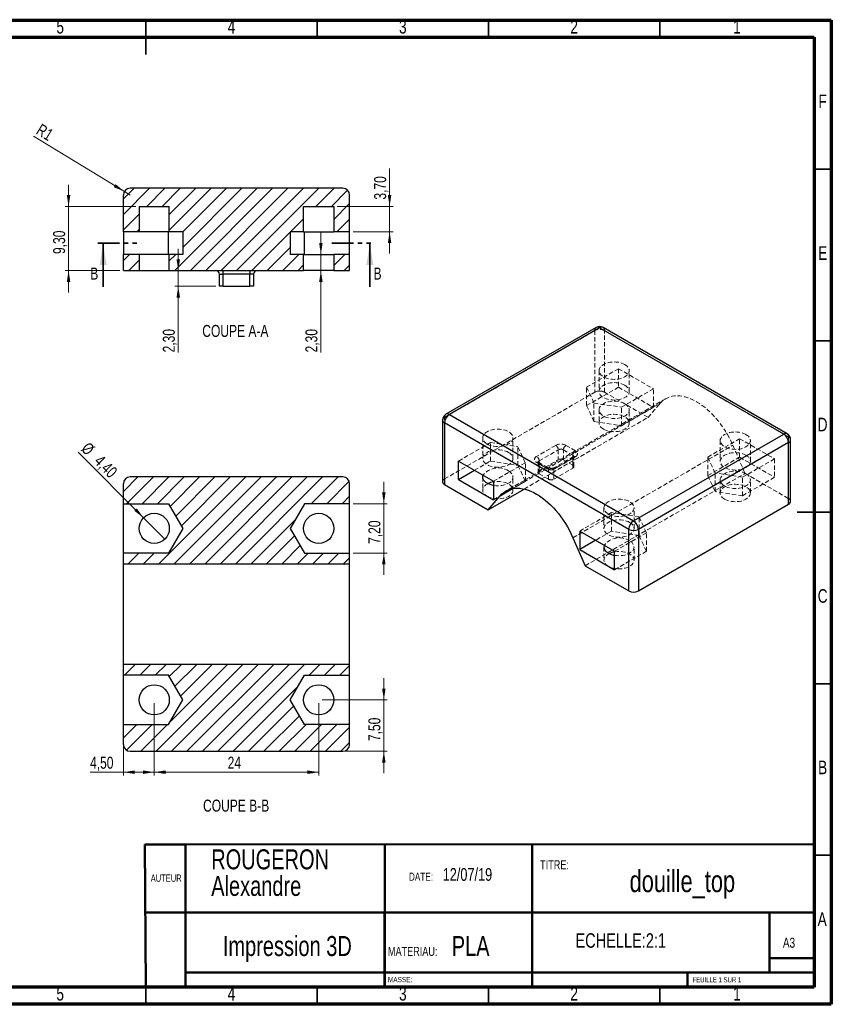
# Model space of a CAD drawing. Header units: millimetres. Extents: x 7 to 208, y 2 to 146.
# Tile 2 of 2: x 89 to 208, y 2 to 146. Entities that reach past the tile are written whole.
import ezdxf

# ---------------------------------------------------------------- set-up
doc = ezdxf.new("R2010")
doc.units = ezdxf.units.MM
doc.header["$LTSCALE"] = 0.5
doc.linetypes.add('HIDDEN', pattern=[1.905, 1.27, -0.635])
doc.linetypes.add('PHANTOM', pattern=[12.7, 6.35, -1.27, 1.27, -1.27, 1.27, -1.27])
doc.styles.add('SLDTEXTSTYLE0', font='TXT', dxfattribs={"width": 0.75})
doc.styles.add('SLDTEXTSTYLE1', font='TXT', dxfattribs={"width": 0.7})
doc.dimstyles.new('SLDDIMSTYLE1', dxfattribs={"dimtxt": 1.75, "dimasz": 1.651, "dimexe": 0, "dimexo": 0.0625, "dimgap": 0.4375, "dimtad": 1, "dimrnd": 1e-09, "dimzin": 12, "dimdsep": 46, "dimtxsty": 'SLDTEXTSTYLE0', "dimsah": 1, "dimcen": 0.09, "dimadec": 0, "dimazin": 3, "dimtfac": 1, "dimtofl": 0, "dimtmove": 0, "dimatfit": 3, "dimfxl": 1, "dimfrac": 2, "dimtolj": 1, "dimtzin": 12, "dimarcsym": 0})
doc.dimstyles.new('SLDDIMSTYLE2', dxfattribs={"dimtxt": 1.75, "dimasz": 1.651, "dimexe": 0, "dimexo": 0.0625, "dimgap": 0.4375, "dimtad": 1, "dimrnd": 1e-09, "dimzin": 12, "dimdsep": 46, "dimtxsty": 'SLDTEXTSTYLE0', "dimsah": 1, "dimcen": 0.09, "dimadec": 0, "dimazin": 3, "dimtfac": 1, "dimtmove": 0, "dimatfit": 0, "dimfxl": 1, "dimfrac": 2, "dimtolj": 1, "dimtzin": 12, "dimarcsym": 0})
doc.dimstyles.new('SLDDIMSTYLE3', dxfattribs={"dimtxt": 1.75, "dimasz": 1.651, "dimexe": 0, "dimexo": 0.0625, "dimgap": 0.4375, "dimtad": 1, "dimrnd": 1e-09, "dimzin": 12, "dimdsep": 46, "dimtxsty": 'SLDTEXTSTYLE0', "dimsah": 1, "dimcen": 0, "dimadec": 0, "dimazin": 3, "dimtfac": 1, "dimtofl": 0, "dimtmove": 0, "dimatfit": 3, "dimfxl": 1, "dimfrac": 2, "dimtolj": 1, "dimtzin": 12, "dimarcsym": 0})
doc.dimstyles.new('SLDDIMSTYLE4', dxfattribs={"dimtxt": 1.75, "dimasz": 1.651, "dimexe": 0, "dimexo": 0.0625, "dimgap": 0.4375, "dimtad": 1, "dimrnd": 1e-09, "dimzin": 12, "dimdsep": 46, "dimtxsty": 'SLDTEXTSTYLE0', "dimblk1": 'NONE', "dimsah": 1, "dimcen": 0, "dimadec": 0, "dimazin": 3, "dimtfac": 1, "dimtmove": 0, "dimatfit": 3, "dimldrblk": 'NONE', "dimfxl": 1, "dimfrac": 2, "dimtolj": 1, "dimtzin": 12, "dimarcsym": 0})

# ---------------------------------------------------------------- blocks, each defined once
blk = doc.blocks.new('SW_NOTE_0')
at = {"color": 0, "linetype": 'Continuous', "lineweight": 0, "char_height": 2.91, "attachment_point": 1, "style": 'SLDTEXTSTYLE0'}
for s, insert in [('ROUGERON', (0, 3.75)), ('Alexandre', (0, -0.13))]:
    blk.add_mtext(s, dxfattribs=dict(at, insert=insert))
blk = doc.blocks.new('SW_NOTE_0_1')
at = {"color": 0, "linetype": 'Continuous', "lineweight": 0, "attachment_point": 1, "style": 'SLDTEXTSTYLE0'}
for s, insert, char_height in [('DATE:', (0, 1.53), 1.191), ('12/07/19', (4.92, 2.19), 1.852)]:
    blk.add_mtext(s, dxfattribs=dict(at, insert=insert, char_height=char_height))
blk = doc.blocks.new('SW_NOTE_0_2')
at = {"color": 0, "linetype": 'Continuous', "lineweight": 0, "attachment_point": 1, "style": 'SLDTEXTSTYLE0'}
for s, insert, char_height in [('PLA', (9.31, 3.28), 2.91), ('MATERIAU:', (0, 1.71), 1.323)]:
    blk.add_mtext(s, dxfattribs=dict(at, insert=insert, char_height=char_height))
blk = doc.blocks.new('_D_11')
at = {"color": 7, "linetype": 'Continuous', "lineweight": 0}
for q in [(91.07, 129.06), (105.21, 120.49)]:
    blk.add_line((104.35, 121.01), q, dxfattribs=at)
at = {"color": 7, "linetype": 'Continuous', "lineweight": 18}
blk.add_solid([(104.35, 121.01), (103.07, 122.08), (102.81, 121.65)], dxfattribs=at)
at = {"color": 7, "linetype": 'Continuous', "lineweight": 18, "insert": (92.24, 130.98), "char_height": 1.75, "attachment_point": 1, "rotation": 328.7681, "style": 'SLDTEXTSTYLE0'}
blk.add_mtext('R1', dxfattribs=at)
blk = doc.blocks.new('_D_12')
at = {"color": 7, "linetype": 'Continuous', "lineweight": 0}
for p, q in [((96.21, 118.84), (96.21, 122.01)), ((106.01, 118.84), (95.71, 118.84)), ((96.21, 118.84), (96.21, 109.49)), ((103.71, 109.49), (95.71, 109.49)), ((96.21, 109.49), (96.21, 106.31))]:
    blk.add_line(p, q, dxfattribs=at)
at = {"color": 7, "linetype": 'Continuous', "lineweight": 18}
for points in [[(96.21, 118.84), (96.46, 120.49), (95.95, 120.49)], [(96.21, 109.49), (95.95, 107.84), (96.46, 107.84)]]:
    blk.add_solid(points, dxfattribs=at)
at = {"color": 7, "linetype": 'Continuous', "lineweight": 18, "insert": (93.95, 111.9), "char_height": 1.75, "attachment_point": 1, "rotation": 90, "style": 'SLDTEXTSTYLE0'}
blk.add_mtext('9,30', dxfattribs=at)
blk = doc.blocks.new('_D_13')
at = {"color": 7, "linetype": 'Continuous', "lineweight": 0}
for p, q in [((143.05, 118.84), (143.05, 124.36)), ((135.41, 118.84), (143.55, 118.84)), ((143.05, 115.14), (143.05, 118.84)), ((137.71, 115.14), (143.55, 115.14)), ((143.05, 115.14), (143.05, 111.96))]:
    blk.add_line(p, q, dxfattribs=at)
at = {"color": 7, "linetype": 'Continuous', "lineweight": 18}
for points in [[(143.05, 118.84), (143.3, 120.49), (142.79, 120.49)], [(143.05, 115.14), (142.79, 113.49), (143.3, 113.49)]]:
    blk.add_solid(points, dxfattribs=at)
at = {"color": 7, "linetype": 'Continuous', "lineweight": 18, "insert": (140.79, 119.83), "char_height": 1.75, "attachment_point": 1, "rotation": 90, "style": 'SLDTEXTSTYLE0'}
blk.add_mtext('3,70', dxfattribs=at)
blk = doc.blocks.new('_D_14')
at = {"color": 7, "linetype": 'Continuous', "lineweight": 0}
for p, q in [((133.02, 111.84), (133.02, 115.01)), ((133.02, 111.84), (133.02, 109.49)), ((133.02, 109.49), (133.02, 97.55))]:
    blk.add_line(p, q, dxfattribs=at)
at = {"color": 7, "linetype": 'Continuous', "lineweight": 18}
for points in [[(133.02, 111.84), (133.27, 113.49), (132.77, 113.49)], [(133.02, 109.49), (132.77, 107.84), (133.27, 107.84)]]:
    blk.add_solid(points, dxfattribs=at)
at = {"color": 7, "linetype": 'Continuous', "lineweight": 18, "insert": (130.76, 97.55), "char_height": 1.75, "attachment_point": 1, "rotation": 90, "style": 'SLDTEXTSTYLE0'}
blk.add_mtext('2,30', dxfattribs=at)
blk = doc.blocks.new('_D_15')
at = {"color": 7, "linetype": 'Continuous', "lineweight": 0}
for p, q in [((112.21, 109.49), (112.21, 112.66)), ((112.21, 107.19), (112.21, 109.49)), ((117.71, 107.19), (111.71, 107.19)), ((112.21, 107.19), (112.21, 97.55))]:
    blk.add_line(p, q, dxfattribs=at)
at = {"color": 7, "linetype": 'Continuous', "lineweight": 18}
for points in [[(112.21, 109.49), (112.47, 111.14), (111.96, 111.14)], [(112.21, 107.19), (111.96, 105.54), (112.47, 105.54)]]:
    blk.add_solid(points, dxfattribs=at)
at = {"color": 7, "linetype": 'Continuous', "lineweight": 18, "insert": (109.96, 97.55), "char_height": 1.75, "attachment_point": 1, "rotation": 90, "style": 'SLDTEXTSTYLE0'}
blk.add_mtext('2,30', dxfattribs=at)
blk = doc.blocks.new('_D_16')
at = {"color": 7, "linetype": 'Continuous', "lineweight": 0}
for q in [(97.59, 83.02), (110.26, 70.34)]:
    blk.add_line((107.15, 73.45), q, dxfattribs=at)
at = {"color": 7, "linetype": 'Continuous', "lineweight": 18}
blk.add_solid([(107.15, 73.45), (106.16, 74.8), (105.81, 74.44)], dxfattribs=at)
at = {"color": 7, "linetype": 'Continuous', "lineweight": 18, "char_height": 1.75, "attachment_point": 1, "rotation": 315, "style": 'SLDTEXTSTYLE0'}
for s, insert in [('%%c', (99.17, 84.61)), ('4,40', (101.06, 82.76))]:
    blk.add_mtext(s, dxfattribs=dict(at, insert=insert))
blk = doc.blocks.new('_None')
blk = doc.blocks.new('_D_17')
at = {"color": 7, "linetype": 'Continuous', "lineweight": 0}
for p, q in [((108.71, 46.39), (108.71, 35.84)), ((132.71, 46.39), (132.71, 35.84)), ((132.71, 36.34), (108.71, 36.34))]:
    blk.add_line(p, q, dxfattribs=at)
at = {"color": 7, "linetype": 'Continuous', "lineweight": 18}
for points in [[(108.71, 36.34), (110.36, 36.09), (110.36, 36.6)], [(132.71, 36.34), (131.06, 36.6), (131.06, 36.09)]]:
    blk.add_solid(points, dxfattribs=at)
at = {"color": 7, "linetype": 'Continuous', "lineweight": 18, "insert": (119.42, 38.6), "char_height": 1.75, "attachment_point": 1, "style": 'SLDTEXTSTYLE0'}
blk.add_mtext('24', dxfattribs=at)
blk = doc.blocks.new('_D_18')
at = {"color": 7, "linetype": 'Continuous', "lineweight": 0}
for p, q in [((108.71, 46.39), (108.71, 35.84)), ((104.21, 42.79), (104.21, 35.84)), ((104.21, 36.34), (99.34, 36.34)), ((108.71, 36.34), (104.21, 36.34))]:
    blk.add_line(p, q, dxfattribs=at)
at = {"color": 7, "linetype": 'Continuous', "lineweight": 18}
for points in [[(104.21, 36.34), (105.86, 36.09), (105.86, 36.6)], [(108.71, 36.34), (107.06, 36.6), (107.06, 36.09)]]:
    blk.add_solid(points, dxfattribs=at)
at = {"color": 7, "linetype": 'Continuous', "lineweight": 18, "insert": (99.34, 38.6), "char_height": 1.75, "attachment_point": 1, "style": 'SLDTEXTSTYLE0'}
blk.add_mtext('4,50', dxfattribs=at)
blk = doc.blocks.new('_D_19')
at = {"color": 7, "linetype": 'Continuous', "lineweight": 0}
for p, q in [((142.21, 75.49), (142.21, 78.67)), ((137.71, 75.49), (142.71, 75.49)), ((142.21, 75.49), (142.21, 68.29)), ((137.71, 68.29), (142.71, 68.29)), ((142.21, 68.29), (142.21, 65.12))]:
    blk.add_line(p, q, dxfattribs=at)
at = {"color": 7, "linetype": 'Continuous', "lineweight": 18}
for points in [[(142.21, 75.49), (142.46, 77.14), (141.95, 77.14)], [(142.21, 68.29), (141.95, 66.64), (142.46, 66.64)]]:
    blk.add_solid(points, dxfattribs=at)
at = {"color": 7, "linetype": 'Continuous', "lineweight": 18, "insert": (139.95, 69.63), "char_height": 1.75, "attachment_point": 1, "rotation": 90, "style": 'SLDTEXTSTYLE0'}
blk.add_mtext('7,20', dxfattribs=at)
blk = doc.blocks.new('_D_20')
at = {"color": 7, "linetype": 'Continuous', "lineweight": 0}
for p, q in [((142.21, 46.89), (142.21, 50.07)), ((133.21, 46.89), (142.71, 46.89)), ((142.21, 39.39), (142.21, 46.89)), ((136.71, 39.39), (142.71, 39.39)), ((142.21, 39.39), (142.21, 36.22))]:
    blk.add_line(p, q, dxfattribs=at)
at = {"color": 7, "linetype": 'Continuous', "lineweight": 18}
for points in [[(142.21, 46.89), (142.46, 48.54), (141.95, 48.54)], [(142.21, 39.39), (141.95, 37.74), (142.46, 37.74)]]:
    blk.add_solid(points, dxfattribs=at)
at = {"color": 7, "linetype": 'Continuous', "lineweight": 18, "insert": (139.95, 40.88), "char_height": 1.75, "attachment_point": 1, "rotation": 90, "style": 'SLDTEXTSTYLE0'}
blk.add_mtext('7,50', dxfattribs=at)

msp = doc.modelspace()

# ---------------------------------------------------------------- hatches: boundary and pattern name
at = {"linetype": 'Continuous', "lineweight": 18}
h = msp.add_hatch(dxfattribs=at)
h.set_pattern_fill('ANSI31', scale=0.5, style=0)
edge = h.paths.add_edge_path(flags=0)
edge.add_line((112.865, 115.138), (112.865, 111.838))
edge.add_line((112.865, 111.838), (110.908, 111.838))
edge.add_line((110.908, 111.838), (110.908, 109.488))
edge.add_line((110.908, 109.488), (130.508, 109.488))
edge.add_line((130.508, 109.488), (130.508, 111.838))
edge.add_line((130.508, 111.838), (128.551, 111.838))
edge.add_line((128.551, 111.838), (128.551, 115.138))
edge.add_line((128.551, 115.138), (130.508, 115.138))
edge.add_line((130.508, 115.138), (130.508, 118.838))
edge.add_line((130.508, 118.838), (134.908, 118.838))
edge.add_line((134.908, 118.838), (134.908, 115.138))
edge.add_line((134.908, 115.138), (137.208, 115.138))
edge.add_line((137.208, 115.138), (137.208, 120.488))
edge.add_arc((136.208, 120.488), 1, 0, 90)
edge.add_line((136.208, 121.488), (105.208, 121.488))
edge.add_arc((105.208, 120.488), 1, 90, 180)
edge.add_line((104.208, 120.488), (104.208, 115.138))
edge.add_line((104.208, 115.138), (106.508, 115.138))
edge.add_line((106.508, 115.138), (106.508, 118.838))
edge.add_line((106.508, 118.838), (110.908, 118.838))
edge.add_line((110.908, 118.838), (110.908, 115.138))
edge.add_line((110.908, 115.138), (112.865, 115.138))
h = msp.add_hatch(dxfattribs=at)
h.set_pattern_fill('ANSI31', scale=0.5, style=0)
h.paths.add_polyline_path([(104.208, 111.838), (104.208, 109.488), (106.508, 109.488), (106.508, 111.838)], flags=0)
h = msp.add_hatch(dxfattribs=at)
h.set_pattern_fill('ANSI31', scale=0.5, style=0)
h.paths.add_polyline_path([(134.908, 111.838), (134.908, 109.488), (137.208, 109.488), (137.208, 111.838)], flags=0)
h = msp.add_hatch(dxfattribs=at)
h.set_pattern_fill('ANSI31', scale=0.5, style=0)
edge = h.paths.add_edge_path(flags=0)
edge.add_line((130.63, 68.294), (128.551, 71.894))
edge.add_line((128.551, 71.894), (130.63, 75.494))
edge.add_line((130.63, 75.494), (137.208, 75.494))
edge.add_line((137.208, 75.494), (137.208, 78.394))
edge.add_arc((136.208, 78.394), 1, 0, 90)
edge.add_line((136.208, 79.394), (105.208, 79.394))
edge.add_arc((105.208, 78.394), 1, 90, 180)
edge.add_line((104.208, 78.394), (104.208, 75.494))
edge.add_line((104.208, 75.494), (110.787, 75.494))
edge.add_line((110.787, 75.494), (112.865, 71.894))
edge.add_line((112.865, 71.894), (110.787, 68.294))
edge.add_line((110.787, 68.294), (104.208, 68.294))
edge.add_line((104.208, 68.294), (104.208, 66.735))
edge.add_line((104.208, 66.735), (137.208, 66.735))
edge.add_line((137.208, 66.735), (137.208, 68.294))
edge.add_line((137.208, 68.294), (130.63, 68.294))
h = msp.add_hatch(dxfattribs=at)
h.set_pattern_fill('ANSI31', scale=0.5, style=0)
edge = h.paths.add_edge_path(flags=0)
edge.add_line((104.208, 52.052), (104.208, 50.494))
edge.add_line((104.208, 50.494), (110.787, 50.494))
edge.add_line((110.787, 50.494), (112.865, 46.894))
edge.add_line((112.865, 46.894), (110.787, 43.294))
edge.add_line((110.787, 43.294), (104.208, 43.294))
edge.add_line((104.208, 43.294), (104.208, 40.394))
edge.add_arc((105.208, 40.394), 1, 180, 270)
edge.add_line((105.208, 39.394), (136.208, 39.394))
edge.add_arc((136.208, 40.394), 1, 270, 360)
edge.add_line((137.208, 40.394), (137.208, 43.294))
edge.add_line((137.208, 43.294), (130.63, 43.294))
edge.add_line((130.63, 43.294), (128.551, 46.894))
edge.add_line((128.551, 46.894), (130.63, 50.494))
edge.add_line((130.63, 50.494), (137.208, 50.494))
edge.add_line((137.208, 50.494), (137.208, 52.052))
edge.add_line((137.208, 52.052), (104.208, 52.052))

# ---------------------------------------------------------------- linework, layer by layer
at = {"color": 7, "linetype": 'Continuous', "lineweight": 70}
for p, q in [((7.5, 146), (207.5, 146)), ((207.5, 146), (207.5, 2.5)), ((10, 143.5), (205, 143.5)), ((205, 143.5), (205, 5)), ((205, 5), (10, 5)), ((207.5, 2.5), (7.5, 2.5))]:
    msp.add_line(p, q, dxfattribs=at)
at = {"color": 7, "linetype": 'Continuous', "lineweight": 35}
for p, q in [((107.5, 146), (107.5, 141)), ((107.5, 143.5), (107.5, 146)), ((132.5, 143.5), (132.5, 146)), ((157.5, 143.5), (157.5, 146)), ((182.5, 143.5), (182.5, 146)), ((205, 124.25), (207.5, 124.25)), ((101.248, 107.138), (101.248, 113.488)), ((140.168, 107.138), (140.168, 113.488)), ((205, 99.25), (207.5, 99.25)), ((207.5, 74.25), (202.5, 74.25)), ((205, 74.25), (207.5, 74.25)), ((205, 49.25), (207.5, 49.25)), ((205, 24.25), (207.5, 24.25)), ((107.5, 2.499), (107.5, 7.5)), ((107.5, 5), (107.5, 2.5)), ((132.5, 5), (132.5, 2.5)), ((157.5, 5), (157.5, 2.5)), ((182.5, 5), (182.5, 2.5))]:
    msp.add_line(p, q, dxfattribs=at)
at = {"color": 7, "linetype": 'Continuous', "lineweight": 25}
for p, q in [((136.208, 121.488), (105.208, 121.488)), ((104.208, 115.138), (104.208, 120.488)), ((137.208, 115.138), (137.208, 120.488)), ((106.508, 118.838), (110.908, 118.838)), ((106.508, 118.838), (106.508, 115.138)), ((110.908, 115.138), (110.908, 118.838)), ((130.508, 118.838), (134.908, 118.838)), ((130.508, 115.138), (130.508, 118.838)), ((134.908, 118.838), (134.908, 115.138)), ((106.508, 115.138), (104.208, 115.138)), ((104.208, 115.138), (104.208, 111.838)), ((110.908, 115.138), (106.508, 115.138)), ((110.787, 111.838), (110.787, 115.138)), ((112.865, 115.138), (110.908, 115.138)), ((112.865, 115.138), (112.865, 111.838)), ((130.508, 115.138), (128.551, 115.138)), ((128.551, 115.138), (128.551, 111.838)), ((130.508, 115.138), (134.908, 115.138)), ((130.63, 111.838), (130.63, 115.138)), ((137.208, 115.138), (134.908, 115.138)), ((137.208, 111.838), (137.208, 115.138)), ((104.208, 109.488), (104.208, 111.838)), ((106.508, 111.838), (104.208, 111.838)), ((106.508, 111.838), (106.508, 109.488)), ((110.908, 111.838), (106.508, 111.838)), ((110.908, 109.488), (110.908, 111.838)), ((112.865, 111.838), (110.908, 111.838)), ((130.508, 111.838), (128.551, 111.838)), ((130.508, 109.488), (130.508, 111.838)), ((130.508, 111.838), (134.908, 111.838)), ((134.908, 111.838), (134.908, 109.488)), ((137.208, 111.838), (134.908, 111.838)), ((137.208, 109.488), (137.208, 111.838)), ((104.208, 109.488), (106.508, 109.488)), ((106.508, 109.488), (110.908, 109.488)), ((110.908, 109.488), (130.508, 109.488)), ((118.738, 109.488), (118.738, 108.958)), ((122.678, 109.488), (122.678, 108.958)), ((134.908, 109.488), (130.508, 109.488)), ((134.908, 109.488), (137.208, 109.488)), ((118.208, 108.958), (118.738, 108.958)), ((118.208, 107.188), (118.208, 108.958)), ((122.678, 108.958), (118.738, 108.958)), ((118.738, 108.958), (118.738, 107.188)), ((123.208, 108.958), (122.678, 108.958)), ((122.678, 107.188), (122.678, 108.958)), ((123.208, 108.958), (123.208, 107.188)), ((118.738, 107.188), (118.208, 107.188)), ((118.738, 107.188), (122.678, 107.188)), ((123.208, 107.188), (122.678, 107.188)), ((173.188, 101.189), (151.268, 88.534)), ((201.058, 85.677), (174.188, 101.189)), ((150.768, 87.668), (150.768, 78.686)), ((201.558, 75.829), (201.558, 84.811)), ((153.111, 81.708), (158.202, 78.769)), ((153.111, 79.013), (153.111, 81.708)), ((136.208, 79.394), (105.208, 79.394)), ((153.111, 79.013), (155.445, 80.361)), ((153.111, 79.013), (158.202, 76.074)), ((104.208, 75.494), (104.208, 78.394)), ((137.208, 75.494), (137.208, 78.394)), ((151.061, 78.278), (157.425, 74.604)), ((157.425, 74.604), (162.669, 77.632)), ((158.202, 78.769), (158.202, 76.074)), ((157.425, 74.604), (159.192, 76.661)), ((104.208, 75.494), (110.787, 75.494)), ((104.208, 68.294), (104.208, 75.494)), ((110.787, 75.494), (112.865, 71.894)), ((130.63, 75.494), (128.551, 71.894)), ((137.208, 75.494), (130.63, 75.494)), ((137.208, 68.294), (137.208, 75.494)), ((179.345, 62.766), (201.265, 75.421)), ((112.865, 71.894), (110.787, 68.294)), ((128.551, 71.894), (130.63, 68.294)), ((169.799, 70.538), (171.567, 66.44)), ((170.789, 71.503), (175.88, 68.564)), ((170.789, 71.503), (170.789, 68.808)), ((173.123, 70.155), (170.789, 68.808)), ((110.787, 68.294), (104.208, 68.294)), ((104.208, 66.735), (104.208, 68.294)), ((130.63, 68.294), (137.208, 68.294)), ((137.208, 66.735), (137.208, 68.294)), ((170.789, 68.808), (175.88, 65.869)), ((175.88, 65.869), (175.88, 68.564)), ((104.208, 66.735), (137.208, 66.735)), ((104.208, 52.052), (104.208, 66.735)), ((137.208, 52.052), (137.208, 66.735)), ((171.567, 66.44), (177.931, 62.766)), ((137.208, 52.052), (104.208, 52.052)), ((104.208, 50.494), (104.208, 52.052)), ((137.208, 50.494), (137.208, 52.052)), ((110.787, 50.494), (104.208, 50.494)), ((104.208, 43.294), (104.208, 50.494)), ((112.865, 46.894), (110.787, 50.494)), ((128.551, 46.894), (130.63, 50.494)), ((130.63, 50.494), (137.208, 50.494)), ((137.208, 43.294), (137.208, 50.494)), ((110.787, 43.294), (112.865, 46.894)), ((130.63, 43.294), (128.551, 46.894)), ((104.208, 40.394), (104.208, 43.294)), ((104.208, 43.294), (110.787, 43.294)), ((137.208, 43.294), (130.63, 43.294)), ((137.208, 40.394), (137.208, 43.294)), ((105.208, 39.394), (136.208, 39.394))]:
    msp.add_line(p, q, dxfattribs=at)
at = {"color": 7, "linetype": 'PHANTOM', "lineweight": 35}
for p, q in [((100.455, 113.488), (106.808, 113.488)), ((134.612, 113.488), (140.962, 113.488))]:
    msp.add_line(p, q, dxfattribs=at)
at = {"color": 7, "linetype": 'HIDDEN', "lineweight": 18}
for p, q in [((151.061, 88.076), (172.981, 100.731)), ((172.981, 100.731), (172.981, 91.749)), ((174.395, 100.731), (201.265, 85.219)), ((174.395, 91.749), (174.395, 100.731)), ((176.446, 95.179), (171.794, 92.493)), ((173.609, 94.893), (173.609, 91.872)), ((176.446, 95.179), (181.537, 92.239)), ((176.446, 95.179), (176.446, 92.484)), ((178.009, 91.872), (178.009, 94.893)), ((171.794, 92.493), (172.87, 90.175)), ((171.794, 89.799), (171.794, 92.493)), ((176.446, 92.484), (171.794, 89.799)), ((176.446, 92.484), (181.537, 89.545)), ((176.885, 89.554), (181.537, 92.239)), ((181.537, 89.545), (181.537, 92.239)), ((151.061, 79.095), (172.981, 91.749)), ((183.33, 90.803), (159.996, 77.332)), ((174.395, 91.749), (180.759, 88.075)), ((160.979, 77.692), (182.527, 90.132)), ((171.794, 89.799), (172.87, 87.481)), ((172.87, 90.175), (176.885, 89.554)), ((172.87, 87.481), (172.87, 90.175)), ((173.609, 89.178), (173.609, 87.259)), ((176.885, 86.86), (176.885, 89.554)), ((176.885, 86.86), (181.537, 89.545)), ((178.009, 87.259), (178.009, 89.178)), ((180.759, 88.075), (182.527, 90.132)), ((151.061, 79.095), (151.061, 88.076)), ((162.669, 77.632), (180.759, 88.075)), ((172.87, 87.481), (176.885, 86.86)), ((156.639, 85.096), (156.639, 82.075)), ((161.039, 82.075), (161.039, 85.096)), ((189.472, 82.288), (194.123, 84.973)), ((194.123, 84.973), (199.215, 82.034)), ((194.123, 82.279), (194.123, 84.973)), ((201.265, 85.219), (201.265, 76.237)), ((153.111, 81.708), (157.763, 84.393)), ((157.763, 81.699), (157.763, 84.393)), ((157.763, 84.393), (161.778, 83.772)), ((161.778, 81.077), (161.778, 83.772)), ((161.778, 83.772), (162.854, 81.454)), ((167.282, 83.993), (164.496, 82.385)), ((164.87, 81.736), (167.656, 83.344)), ((167.656, 83.344), (167.656, 81.899)), ((168.406, 83.344), (169.778, 82.552)), ((168.406, 81.899), (168.406, 83.344)), ((170.152, 83.201), (168.781, 83.993)), ((169.799, 70.538), (193.133, 84.009)), ((191.287, 84.688), (191.287, 81.667)), ((193.133, 84.009), (194.901, 79.911)), ((195.687, 81.667), (195.687, 84.688)), ((164.87, 80.29), (167.656, 81.899)), ((169.778, 82.119), (166.992, 80.511)), ((169.887, 82.362), (167.101, 80.754)), ((167.366, 80.727), (170.152, 82.336)), ((168.406, 81.899), (169.778, 81.107)), ((169.778, 82.552), (169.778, 81.107)), ((169.778, 80.674), (169.778, 82.119)), ((169.933, 80.89), (169.933, 82.336)), ((190.548, 79.97), (189.472, 82.288)), ((189.472, 79.593), (189.472, 82.288)), ((189.472, 79.593), (194.123, 82.279)), ((194.123, 82.279), (199.215, 79.34)), ((199.215, 82.034), (194.563, 79.349)), ((199.215, 82.034), (199.215, 79.34)), ((155.445, 80.361), (157.763, 81.699)), ((157.763, 81.699), (161.778, 81.077)), ((162.854, 81.454), (158.202, 78.769)), ((161.778, 81.077), (162.854, 78.76)), ((162.854, 78.76), (162.854, 81.454)), ((164.496, 81.519), (165.867, 80.727)), ((164.715, 81.519), (164.715, 80.074)), ((166.132, 80.754), (164.761, 81.546)), ((164.87, 80.29), (164.87, 81.736)), ((166.242, 80.511), (164.87, 81.303)), ((164.87, 81.303), (164.87, 79.858)), ((166.242, 79.066), (166.242, 80.511)), ((166.992, 79.066), (169.778, 80.674)), ((166.992, 80.511), (166.992, 79.066)), ((156.639, 79.381), (156.639, 77.462)), ((161.039, 77.462), (161.039, 79.381)), ((164.87, 79.858), (166.242, 79.066)), ((171.567, 66.44), (194.901, 79.911)), ((190.548, 77.276), (189.472, 79.593)), ((194.563, 79.349), (190.548, 79.97)), ((190.548, 77.276), (190.548, 79.97)), ((191.287, 78.972), (191.287, 77.054)), ((194.563, 76.654), (194.563, 79.349)), ((199.215, 79.34), (194.563, 76.654)), ((194.901, 79.911), (201.265, 76.237)), ((195.687, 77.054), (195.687, 78.972)), ((162.854, 78.76), (158.202, 76.074)), ((194.563, 76.654), (190.548, 77.276)), ((174.316, 74.891), (174.316, 71.87)), ((178.716, 71.87), (178.716, 74.891)), ((175.441, 74.188), (170.789, 71.503)), ((175.441, 71.493), (175.441, 74.188)), ((179.456, 73.567), (175.441, 74.188)), ((179.456, 70.872), (179.456, 73.567)), ((180.532, 71.249), (179.456, 73.567)), ((175.441, 71.493), (173.123, 70.155)), ((179.456, 70.872), (175.441, 71.493)), ((175.88, 68.564), (180.532, 71.249)), ((180.532, 68.554), (179.456, 70.872)), ((180.532, 68.554), (180.532, 71.249)), ((174.316, 69.176), (174.316, 67.257)), ((178.716, 67.257), (178.716, 69.176)), ((175.88, 65.869), (180.532, 68.554))]:
    msp.add_line(p, q, dxfattribs=at)
at = {"color": 8, "linetype": 'Continuous', "lineweight": 25}
for p, q in [((173.688, 101.139), (151.768, 88.485)), ((200.558, 85.627), (173.688, 101.139)), ((151.768, 88.485), (178.638, 72.973)), ((177.931, 71.748), (151.061, 87.26)), ((151.061, 87.26), (151.061, 78.278)), ((178.638, 72.973), (200.558, 85.627)), ((201.265, 84.403), (179.345, 71.748)), ((201.265, 75.421), (201.265, 84.403)), ((159.192, 76.661), (160.979, 77.692)), ((177.931, 62.766), (177.931, 71.748)), ((179.345, 71.748), (179.345, 62.766))]:
    msp.add_line(p, q, dxfattribs=at)
at = {"color": 7, "linetype": 'Continuous', "lineweight": 50}
for p, q in [((205, 25.845), (113.269, 25.801)), ((107.313, 25.801), (107.47, 5)), ((107.313, 25.801), (113.269, 25.801)), ((113.269, 25.801), (113.244, 5)), ((142.364, 25.815), (142.364, 5)), ((163.851, 25.825), (163.851, 5.213)), ((142.3, 15.907), (107.387, 15.907)), ((142.3, 5), (142.3, 15.907)), ((142.3, 15.907), (205, 15.907)), ((198.5, 7.125), (198.5, 15.907)), ((205, 9.25), (198.5, 9.25)), ((113.246, 7.125), (205, 7.125)), ((186.5, 5), (186.5, 7.125))]:
    msp.add_line(p, q, dxfattribs=at)
at = {"color": 7, "linetype": 'HIDDEN', "lineweight": 18, "flags": 128}
for points in [[(177.365, 95.791), (177.149, 95.901), (176.909, 95.993), (176.651, 96.067), (176.379, 96.12), (176.096, 96.152), (175.809, 96.163), (175.522, 96.152), (175.24, 96.12), (174.967, 96.067), (174.709, 95.993), (174.47, 95.901), (174.254, 95.791), (174.064, 95.666), (173.904, 95.528), (173.777, 95.379), (173.684, 95.222), (173.628, 95.059), (173.609, 94.893), (173.628, 94.728), (173.684, 94.565), (173.777, 94.407), (173.904, 94.258), (174.064, 94.12), (174.254, 93.995), (174.47, 93.886), (174.709, 93.793), (174.967, 93.72), (175.24, 93.667), (175.522, 93.634), (175.809, 93.623), (176.096, 93.634), (176.379, 93.667), (176.651, 93.72), (176.909, 93.793), (177.149, 93.886), (177.365, 93.995), (177.555, 94.12), (177.715, 94.258), (177.842, 94.407), (177.934, 94.565), (177.99, 94.728), (178.009, 94.893), (177.99, 95.059), (177.934, 95.222), (177.842, 95.379), (177.715, 95.528), (177.555, 95.666), (177.365, 95.791)], [(177.365, 92.77), (177.149, 92.88), (176.909, 92.972), (176.651, 93.045), (176.379, 93.099), (176.096, 93.131), (175.809, 93.142), (175.522, 93.131), (175.24, 93.099), (174.967, 93.045), (174.709, 92.972), (174.47, 92.88), (174.254, 92.77), (174.064, 92.645), (173.904, 92.507), (173.777, 92.358), (173.684, 92.201), (173.628, 92.038), (173.609, 91.872), (173.628, 91.706), (173.684, 91.543), (173.777, 91.386), (173.904, 91.237), (174.064, 91.099), (174.254, 90.974), (174.47, 90.865), (174.709, 90.772), (174.967, 90.699), (175.24, 90.645), (175.522, 90.613), (175.809, 90.602), (176.096, 90.613), (176.379, 90.645), (176.651, 90.699), (176.909, 90.772), (177.149, 90.865), (177.365, 90.974), (177.555, 91.099), (177.715, 91.237), (177.842, 91.386), (177.934, 91.543), (177.99, 91.706), (178.009, 91.872), (177.99, 92.038), (177.934, 92.201), (177.842, 92.358), (177.715, 92.507), (177.555, 92.645), (177.365, 92.77)], [(177.365, 90.076), (177.149, 90.185), (176.909, 90.277), (176.651, 90.351), (176.379, 90.404), (176.096, 90.437), (175.809, 90.448), (175.522, 90.437), (175.24, 90.404), (174.967, 90.351), (174.709, 90.277), (174.47, 90.185), (174.254, 90.076), (174.064, 89.951), (173.904, 89.813), (173.777, 89.664), (173.684, 89.506), (173.628, 89.343), (173.609, 89.178), (173.628, 89.012), (173.684, 88.849), (173.777, 88.691), (173.904, 88.542), (174.064, 88.404), (174.254, 88.279), (174.47, 88.17), (174.709, 88.078), (174.967, 88.004), (175.24, 87.951), (175.522, 87.918), (175.809, 87.907), (176.096, 87.918), (176.379, 87.951), (176.651, 88.004), (176.909, 88.078), (177.149, 88.17), (177.365, 88.279), (177.555, 88.404), (177.715, 88.542), (177.842, 88.691), (177.934, 88.849), (177.99, 89.012), (178.009, 89.178), (177.99, 89.343), (177.934, 89.506), (177.842, 89.664), (177.715, 89.813), (177.555, 89.951), (177.365, 90.076)], [(182.527, 90.132), (182.769, 90.385), (183.033, 90.607), (183.318, 90.795), (183.622, 90.951), (183.945, 91.071), (184.284, 91.158), (184.638, 91.209), (185.006, 91.224), (185.387, 91.204), (185.778, 91.149), (186.177, 91.059), (186.584, 90.934), (186.997, 90.775), (187.412, 90.582), (187.83, 90.357), (188.248, 90.1), (188.664, 89.813), (189.076, 89.496), (189.483, 89.151), (189.882, 88.78), (190.273, 88.383), (190.654, 87.964), (191.022, 87.523), (191.376, 87.063), (191.716, 86.585), (192.038, 86.092), (192.342, 85.586), (192.627, 85.068), (192.891, 84.542), (193.133, 84.009)], [(174.254, 86.361), (174.064, 86.485), (173.904, 86.624), (173.777, 86.773), (173.684, 86.93), (173.628, 87.093), (173.609, 87.259), (173.628, 87.424), (173.684, 87.587), (173.777, 87.745), (173.904, 87.894), (174.064, 88.032), (174.254, 88.157), (174.47, 88.266), (174.709, 88.359), (174.967, 88.432), (175.24, 88.485), (175.522, 88.518), (175.809, 88.529), (176.096, 88.518), (176.379, 88.485), (176.651, 88.432), (176.909, 88.359), (177.149, 88.266), (177.365, 88.157), (177.555, 88.032), (177.715, 87.894), (177.842, 87.745), (177.934, 87.587), (177.99, 87.424), (178.009, 87.259), (177.99, 87.093), (177.934, 86.93), (177.842, 86.773), (177.715, 86.624), (177.555, 86.485), (177.365, 86.361), (177.149, 86.251), (176.909, 86.159), (176.651, 86.085), (176.379, 86.032), (176.096, 85.999), (175.809, 85.989), (175.522, 85.999), (175.24, 86.032), (174.967, 86.085), (174.709, 86.159), (174.47, 86.251), (174.254, 86.361)], [(157.283, 84.198), (157.093, 84.323), (156.933, 84.461), (156.806, 84.61), (156.714, 84.768), (156.658, 84.931), (156.639, 85.096), (156.658, 85.262), (156.714, 85.425), (156.806, 85.582), (156.933, 85.731), (157.093, 85.87), (157.283, 85.994), (157.499, 86.104), (157.739, 86.196), (157.997, 86.27), (158.269, 86.323), (158.552, 86.356), (158.839, 86.366), (159.126, 86.356), (159.408, 86.323), (159.681, 86.27), (159.939, 86.196), (160.178, 86.104), (160.394, 85.994), (160.584, 85.87), (160.744, 85.731), (160.871, 85.582), (160.964, 85.425), (161.02, 85.262), (161.039, 85.096), (161.02, 84.931), (160.964, 84.768), (160.871, 84.61), (160.744, 84.461), (160.584, 84.323), (160.394, 84.198), (160.178, 84.089), (159.939, 83.997), (159.681, 83.923), (159.408, 83.87), (159.126, 83.837), (158.839, 83.826), (158.552, 83.837), (158.269, 83.87), (157.997, 83.923), (157.739, 83.997), (157.499, 84.089), (157.283, 84.198)], [(195.043, 85.586), (195.232, 85.461), (195.392, 85.323), (195.519, 85.174), (195.612, 85.017), (195.668, 84.854), (195.687, 84.688), (195.668, 84.522), (195.612, 84.359), (195.519, 84.202), (195.392, 84.053), (195.232, 83.915), (195.043, 83.79), (194.826, 83.681), (194.587, 83.588), (194.329, 83.515), (194.056, 83.461), (193.774, 83.429), (193.487, 83.418), (193.2, 83.429), (192.918, 83.461), (192.645, 83.515), (192.387, 83.588), (192.148, 83.681), (191.931, 83.79), (191.742, 83.915), (191.582, 84.053), (191.454, 84.202), (191.362, 84.359), (191.306, 84.522), (191.287, 84.688), (191.306, 84.854), (191.362, 85.017), (191.454, 85.174), (191.582, 85.323), (191.742, 85.461), (191.931, 85.586), (192.148, 85.696), (192.387, 85.788), (192.645, 85.862), (192.918, 85.915), (193.2, 85.947), (193.487, 85.958), (193.774, 85.947), (194.056, 85.915), (194.329, 85.862), (194.587, 85.788), (194.826, 85.696), (195.043, 85.586)], [(160.394, 82.973), (160.584, 82.848), (160.744, 82.71), (160.871, 82.561), (160.964, 82.404), (161.02, 82.241), (161.039, 82.075), (161.02, 81.909), (160.964, 81.746), (160.871, 81.589), (160.744, 81.44), (160.584, 81.302), (160.394, 81.177), (160.178, 81.068), (159.939, 80.975), (159.681, 80.902), (159.408, 80.848), (159.126, 80.816), (158.839, 80.805), (158.552, 80.816), (158.269, 80.848), (157.997, 80.902), (157.739, 80.975), (157.499, 81.068), (157.283, 81.177), (157.093, 81.302), (156.933, 81.44), (156.806, 81.589), (156.714, 81.746), (156.658, 81.909), (156.639, 82.075), (156.658, 82.241), (156.714, 82.404), (156.806, 82.561), (156.933, 82.71), (157.093, 82.848), (157.283, 82.973), (157.499, 83.083), (157.739, 83.175), (157.997, 83.249), (158.269, 83.302), (158.552, 83.334), (158.839, 83.345), (159.126, 83.334), (159.408, 83.302), (159.681, 83.249), (159.939, 83.175), (160.178, 83.083), (160.394, 82.973)], [(195.043, 82.565), (195.232, 82.44), (195.392, 82.302), (195.519, 82.153), (195.612, 81.996), (195.668, 81.833), (195.687, 81.667), (195.668, 81.501), (195.612, 81.338), (195.519, 81.181), (195.392, 81.032), (195.232, 80.894), (195.043, 80.769), (194.826, 80.659), (194.587, 80.567), (194.329, 80.494), (194.056, 80.44), (193.774, 80.408), (193.487, 80.397), (193.2, 80.408), (192.918, 80.44), (192.645, 80.494), (192.387, 80.567), (192.148, 80.659), (191.931, 80.769), (191.742, 80.894), (191.582, 81.032), (191.454, 81.181), (191.362, 81.338), (191.306, 81.501), (191.287, 81.667), (191.306, 81.833), (191.362, 81.996), (191.454, 82.153), (191.582, 82.302), (191.742, 82.44), (191.931, 82.565), (192.148, 82.675), (192.387, 82.767), (192.645, 82.84), (192.918, 82.894), (193.2, 82.926), (193.487, 82.937), (193.774, 82.926), (194.056, 82.894), (194.329, 82.84), (194.587, 82.767), (194.826, 82.675), (195.043, 82.565)], [(160.394, 80.279), (160.584, 80.154), (160.744, 80.016), (160.871, 79.867), (160.964, 79.709), (161.02, 79.546), (161.039, 79.381), (161.02, 79.215), (160.964, 79.052), (160.871, 78.895), (160.744, 78.746), (160.584, 78.607), (160.394, 78.483), (160.178, 78.373), (159.939, 78.281), (159.681, 78.207), (159.408, 78.154), (159.126, 78.121), (158.839, 78.111), (158.552, 78.121), (158.269, 78.154), (158.202, 78.165)], [(195.043, 79.87), (195.232, 79.746), (195.392, 79.607), (195.519, 79.458), (195.612, 79.301), (195.668, 79.138), (195.687, 78.972), (195.668, 78.807), (195.612, 78.644), (195.519, 78.486), (195.392, 78.337), (195.232, 78.199), (195.043, 78.074), (194.826, 77.965), (194.587, 77.873), (194.329, 77.799), (194.056, 77.746), (193.774, 77.713), (193.487, 77.702), (193.2, 77.713), (192.918, 77.746), (192.645, 77.799), (192.387, 77.873), (192.148, 77.965), (191.931, 78.074), (191.742, 78.199), (191.582, 78.337), (191.454, 78.486), (191.362, 78.644), (191.306, 78.807), (191.287, 78.972), (191.306, 79.138), (191.362, 79.301), (191.454, 79.458), (191.582, 79.607), (191.742, 79.746), (191.931, 79.87), (192.148, 79.98), (192.387, 80.072), (192.645, 80.146), (192.918, 80.199), (193.2, 80.232), (193.487, 80.242), (193.774, 80.232), (194.056, 80.199), (194.329, 80.146), (194.587, 80.072), (194.826, 79.98), (195.043, 79.87)], [(157.397, 78.421), (157.283, 78.36), (157.093, 78.235), (156.933, 78.097), (156.806, 77.948), (156.714, 77.79), (156.658, 77.628), (156.639, 77.462), (156.658, 77.296), (156.714, 77.133), (156.806, 76.976), (156.933, 76.827), (157.093, 76.689), (157.283, 76.564)], [(157.283, 76.564), (157.499, 76.454), (157.739, 76.362), (157.997, 76.288), (158.269, 76.235), (158.552, 76.203), (158.839, 76.192), (159.126, 76.203), (159.408, 76.235), (159.681, 76.288), (159.939, 76.362), (160.178, 76.454), (160.394, 76.564), (160.584, 76.689), (160.744, 76.827), (160.871, 76.976), (160.964, 77.133), (161.02, 77.296), (161.039, 77.462), (161.02, 77.628), (160.964, 77.79), (160.871, 77.948), (160.744, 78.097), (160.584, 78.235), (160.394, 78.36), (160.178, 78.469), (159.939, 78.562), (159.681, 78.635), (159.408, 78.688), (159.126, 78.721), (158.839, 78.732), (158.552, 78.721), (158.269, 78.688), (158.202, 78.677)], [(191.931, 76.155), (192.148, 76.046), (192.387, 75.954), (192.645, 75.88), (192.918, 75.827), (193.2, 75.794), (193.487, 75.783), (193.774, 75.794), (194.056, 75.827), (194.329, 75.88), (194.587, 75.954), (194.826, 76.046), (195.043, 76.155), (195.232, 76.28), (195.392, 76.419), (195.519, 76.568), (195.612, 76.725), (195.668, 76.888), (195.687, 77.054), (195.668, 77.219), (195.612, 77.382), (195.519, 77.54), (195.392, 77.689), (195.232, 77.827), (195.043, 77.952), (194.826, 78.061), (194.587, 78.153), (194.329, 78.227), (194.056, 78.28), (193.774, 78.313), (193.487, 78.324), (193.2, 78.313), (192.918, 78.28), (192.645, 78.227), (192.387, 78.153), (192.148, 78.061), (191.931, 77.952), (191.742, 77.827), (191.582, 77.689), (191.454, 77.54), (191.362, 77.382), (191.306, 77.219), (191.287, 77.054), (191.306, 76.888), (191.362, 76.725), (191.454, 76.568), (191.582, 76.419), (191.742, 76.28), (191.931, 76.155)], [(174.961, 73.993), (175.177, 73.884), (175.416, 73.791), (175.674, 73.718), (175.947, 73.665), (176.229, 73.632), (176.516, 73.621), (176.804, 73.632), (177.086, 73.665), (177.358, 73.718), (177.616, 73.791), (177.856, 73.884), (178.072, 73.993), (178.262, 74.118), (178.422, 74.256), (178.549, 74.405), (178.641, 74.563), (178.698, 74.726), (178.716, 74.891), (178.698, 75.057), (178.641, 75.22), (178.549, 75.377), (178.422, 75.526), (178.262, 75.664), (178.072, 75.789), (177.856, 75.899), (177.616, 75.991), (177.358, 76.065), (177.086, 76.118), (176.804, 76.15), (176.516, 76.161), (176.229, 76.15), (175.947, 76.118), (175.674, 76.065), (175.416, 75.991), (175.177, 75.899), (174.961, 75.789), (174.771, 75.664), (174.611, 75.526), (174.484, 75.377), (174.391, 75.22), (174.335, 75.057), (174.316, 74.891), (174.335, 74.726), (174.391, 74.563), (174.484, 74.405), (174.611, 74.256), (174.771, 74.118), (174.961, 73.993)], [(178.072, 72.768), (177.856, 72.878), (177.616, 72.97), (177.358, 73.043), (177.086, 73.097), (176.804, 73.129), (176.516, 73.14), (176.229, 73.129), (175.947, 73.097), (175.674, 73.043), (175.416, 72.97), (175.177, 72.878), (174.961, 72.768), (174.771, 72.643), (174.611, 72.505), (174.484, 72.356), (174.391, 72.199), (174.335, 72.036), (174.316, 71.87), (174.335, 71.704), (174.391, 71.541), (174.484, 71.384), (174.611, 71.235), (174.771, 71.097), (174.961, 70.972), (175.177, 70.863), (175.416, 70.77), (175.674, 70.697), (175.947, 70.643), (176.229, 70.611), (176.516, 70.6), (176.804, 70.611), (177.086, 70.643), (177.358, 70.697), (177.616, 70.77), (177.856, 70.863), (178.072, 70.972), (178.262, 71.097), (178.422, 71.235), (178.549, 71.384), (178.641, 71.541), (178.698, 71.704), (178.716, 71.87), (178.698, 72.036), (178.641, 72.199), (178.549, 72.356), (178.422, 72.505), (178.262, 72.643), (178.072, 72.768)], [(175.88, 67.96), (175.947, 67.949), (176.229, 67.916), (176.516, 67.905), (176.804, 67.916), (177.086, 67.949), (177.358, 68.002), (177.616, 68.076), (177.856, 68.168), (178.072, 68.277), (178.262, 68.402), (178.422, 68.54), (178.549, 68.689), (178.641, 68.847), (178.698, 69.01), (178.716, 69.176), (178.698, 69.341), (178.641, 69.504), (178.549, 69.662), (178.422, 69.811), (178.262, 69.949), (178.072, 70.074)], [(174.961, 66.359), (174.771, 66.483), (174.611, 66.622), (174.484, 66.771), (174.391, 66.928), (174.335, 67.091), (174.316, 67.257), (174.335, 67.422), (174.391, 67.585), (174.484, 67.743), (174.611, 67.892), (174.771, 68.03), (174.961, 68.155), (175.075, 68.216)], [(175.88, 68.472), (175.947, 68.483), (176.229, 68.516), (176.516, 68.527), (176.804, 68.516), (177.086, 68.483), (177.358, 68.43), (177.616, 68.357), (177.856, 68.264), (178.072, 68.155), (178.262, 68.03), (178.422, 67.892), (178.549, 67.743), (178.641, 67.585), (178.698, 67.422), (178.716, 67.257), (178.698, 67.091), (178.641, 66.928), (178.549, 66.771), (178.422, 66.622), (178.262, 66.483), (178.072, 66.359), (177.856, 66.249), (177.616, 66.157), (177.358, 66.083), (177.086, 66.03), (176.804, 65.997), (176.516, 65.987), (176.229, 65.997), (175.947, 66.03), (175.674, 66.083), (175.416, 66.157), (175.177, 66.249), (174.961, 66.359), (174.961, 66.359)]]:
    msp.add_lwpolyline(points, dxfattribs=at)
at = {"color": 7, "linetype": 'Continuous', "lineweight": 25, "flags": 128}
for points in [[(158.202, 78.165), (157.997, 78.207), (157.739, 78.281), (157.499, 78.373), (157.283, 78.483), (157.093, 78.607), (156.933, 78.746), (156.806, 78.895), (156.714, 79.052), (156.658, 79.215), (156.639, 79.381), (156.658, 79.546), (156.686, 79.644)], [(159.192, 76.661), (159.435, 76.915), (159.699, 77.136), (159.983, 77.325), (160.288, 77.48), (160.61, 77.601), (160.949, 77.687), (161.304, 77.738), (161.672, 77.753), (162.052, 77.734), (162.443, 77.679), (162.843, 77.588), (163.25, 77.463), (163.662, 77.304), (164.078, 77.112), (164.496, 76.886), (164.913, 76.629), (165.329, 76.342), (165.741, 76.025), (166.148, 75.68), (166.548, 75.309), (166.939, 74.913), (167.319, 74.493), (167.687, 74.053), (168.042, 73.592), (168.381, 73.115), (168.703, 72.622), (169.008, 72.115), (169.292, 71.598), (169.557, 71.071), (169.799, 70.538)], [(174.364, 69.439), (174.335, 69.341), (174.316, 69.176), (174.335, 69.01), (174.391, 68.847), (174.484, 68.689), (174.611, 68.54), (174.771, 68.402), (174.961, 68.277), (175.177, 68.168), (175.416, 68.076), (175.674, 68.002), (175.88, 67.96)]]:
    msp.add_lwpolyline(points, dxfattribs=at)
at = {"color": 7, "linetype": 'Continuous', "lineweight": 25}
for centre in [(108.708, 71.894), (132.708, 71.894), (108.708, 46.894), (132.708, 46.894)]:
    msp.add_circle(centre, 2.2, dxfattribs=at)
for centre, radius, start, end in [((105.208, 120.488), 1, 90, 180), ((136.208, 120.488), 1, 0, 90), ((117.678, 108.958), 0.53, 0, 90), ((123.738, 108.958), 0.53, 90, 180), ((173.688, 100.323), 1, 60.00269, 119.99731), ((151.768, 87.668), 1, 119.99731, 180), ((200.558, 84.811), 1, 0, 60.00269), ((105.208, 78.394), 1, 90, 180), ((136.208, 78.394), 1, 0, 90), ((151.268, 78.736), 0.503, 185.6948, 245.62534), ((158.674, 75.802), 2.914, 99.32329, 115.99485), ((201.058, 75.879), 0.503, 294.37466, 354.3052), ((176.352, 65.597), 2.914, 99.32329, 115.99485), ((178.638, 64.131), 1.537, 242.60967, 297.39033), ((105.208, 40.394), 1, 180, 270), ((136.208, 40.394), 1, 270, 0)]:
    msp.add_arc(centre, radius, start, end, dxfattribs=at)
at = {"color": 7, "linetype": 'HIDDEN', "lineweight": 18}
for centre, radius, start, end in [((173.471, 100.785), 0.493, 125.01333, 186.29885), ((173.688, 99.366), 1.537, 62.60967, 117.39033), ((173.905, 100.785), 0.493, 353.70115, 54.98667), ((173.688, 90.384), 1.537, 62.60967, 117.39033), ((151.268, 87.618), 0.503, 114.37466, 174.3052), ((151.551, 88.131), 0.493, 125.01333, 186.29885), ((200.775, 85.273), 0.493, 353.70115, 54.98667), ((201.058, 84.761), 0.503, 5.6948, 65.62534), ((168.031, 82.546), 1.629, 62.60967, 117.39033), ((166.843, 83.307), 0.815, 2.60548, 57.39452), ((168.031, 82.621), 0.815, 62.60967, 117.39033), ((169.22, 83.307), 0.815, 122.60548, 177.39452), ((164.66, 81.952), 0.463, 110.78342, 249.21658), ((164.057, 81.699), 0.815, 2.60548, 57.39452), ((168.031, 81.175), 0.815, 62.60967, 117.39033), ((170.006, 82.156), 0.231, 50.79671, 189.21404), ((170.591, 82.515), 0.815, 122.60548, 177.39452), ((169.696, 82.336), 0.231, 290.78342, 69.21658), ((169.988, 82.768), 0.463, 290.78342, 69.21658), ((158.893, 77.902), 2.811, 57.71249, 141.71884), ((164.642, 81.34), 0.231, 350.78596, 129.20329), ((164.952, 81.519), 0.231, 110.78342, 249.21658), ((166.014, 80.548), 0.231, 350.78596, 129.20329), ((166.617, 82.174), 1.629, 242.60967, 297.39033), ((166.617, 81.234), 0.815, 242.60967, 297.39033), ((167.22, 80.548), 0.231, 50.79671, 189.21404), ((169.696, 80.89), 0.231, 290.78342, 69.21658), ((151.268, 78.636), 0.503, 114.37466, 174.3052), ((164.952, 80.074), 0.231, 110.78342, 249.21658), ((166.617, 79.789), 0.815, 242.60967, 297.39033), ((201.058, 75.779), 0.503, 5.6948, 65.62534), ((176.565, 67.728), 2.788, 57.28459, 142.14673)]:
    msp.add_arc(centre, radius, start, end, dxfattribs=at)
at = {"color": 8, "linetype": 'Continuous', "lineweight": 25}
for centre, radius, start, end in [((173.395, 100.73), 0.503, 54.38242, 114.30712), ((173.981, 100.73), 0.503, 65.69288, 125.61758), ((151.268, 87.718), 0.503, 185.6948, 245.62534), ((152.596, 87.19), 1.537, 122.60548, 177.39452), ((151.475, 88.076), 0.503, 54.38242, 114.30712), ((200.851, 85.219), 0.503, 65.69288, 125.61758), ((199.73, 84.333), 1.537, 2.60548, 57.39452), ((201.058, 84.861), 0.503, 294.37466, 354.3052), ((179.466, 71.678), 1.537, 122.60548, 177.39452), ((177.81, 71.678), 1.537, 2.60548, 57.39452), ((178.638, 73.113), 1.537, 242.60967, 297.39033)]:
    msp.add_arc(centre, radius, start, end, dxfattribs=at)
at = {"color": 7, "linetype": 'HIDDEN', "lineweight": 18}
for points, knots in [([(169.934, 82.335), (169.936, 82.356), (169.939, 82.392), (169.954, 82.414), (169.95, 82.407), (169.926, 82.386), (169.898, 82.368), (169.887, 82.362)], [0, 0, 0, 0, 0.2889238, 0.5039466, 0.6961111, 0.8899812, 1, 1, 1, 1]), ([(164.761, 81.546), (164.75, 81.552), (164.722, 81.569), (164.697, 81.592), (164.695, 81.597), (164.707, 81.575), (164.718, 81.538), (164.715, 81.521), (164.714, 81.52)], [0, 0, 0, 0, 0.1069221, 0.3048341, 0.5094338, 0.7288791, 0.9803035, 1, 1, 1, 1]), ([(167.101, 80.754), (167.09, 80.747), (167.056, 80.729), (166.98, 80.698), (166.869, 80.668), (166.741, 80.649), (166.603, 80.643), (166.465, 80.652), (166.336, 80.675), (166.229, 80.707), (166.165, 80.735), (166.138, 80.75), (166.132, 80.754)], [0, 0, 0, 0, 0.0582567, 0.1665084, 0.2781856, 0.3936483, 0.51169, 0.630785, 0.7490442, 0.8648626, 0.9683306, 1, 1, 1, 1])]:
    msp.add_open_spline(points, degree=3, knots=knots, dxfattribs=at)
at = {"color": 7, "linetype": 'Continuous', "lineweight": 35}
for points in [[(101.248, 113.488), (100.74, 110.313), (101.756, 110.313)], [(140.168, 113.488), (139.66, 110.313), (140.676, 110.313)]]:
    msp.add_solid(points, dxfattribs=at)

# ---------------------------------------------------------------- block references
at = {"color": 7, "linetype": 'Continuous', "lineweight": 0}
for name, p in [('SW_NOTE_0', (117.02, 21.346)), ('SW_NOTE_0_1', (145.869, 20.171)), ('SW_NOTE_0_2', (142.809, 9.169))]:
    msp.add_blockref(name, p, dxfattribs=at)

# ---------------------------------------------------------------- texts
for s, insert, char_height, attachment_point, style in [('5', (94.98, 146.03), 1.984, 2, 'SLDTEXTSTYLE0'), ('4', (119.98, 146.03), 1.984, 2, 'SLDTEXTSTYLE0'), ('3', (144.98, 146.03), 1.984, 2, 'SLDTEXTSTYLE0'), ('2', (169.98, 146.03), 1.984, 2, 'SLDTEXTSTYLE0'), ('1', (193.73, 146.03), 1.984, 2, 'SLDTEXTSTYLE0'), ('F', (206.229, 135.155), 1.984, 2, 'SLDTEXTSTYLE0'), ('E', (206.254, 113.03), 1.984, 2, 'SLDTEXTSTYLE0'), ('COUPE A-A', (120.546, 101.558), 1.75, 2, 'SLDTEXTSTYLE0'), ('D', (206.226, 88.03), 1.984, 2, 'SLDTEXTSTYLE0'), ('C', (206.229, 63.03), 1.984, 2, 'SLDTEXTSTYLE0'), ('B', (206.235, 38.03), 1.984, 2, 'SLDTEXTSTYLE0'), ('COUPE B-B', (120.659, 32.343), 1.75, 2, 'SLDTEXTSTYLE0'), ('TITRE:', (165.014, 23.513), 1.3229, 1, 'SLDTEXTSTYLE0'), ('douille_top', (185.765, 22.036), 3.175, 2, 'SLDTEXTSTYLE0'), ('AUTEUR', (108.197, 21.429), 1.0583, 1, 'SLDTEXTSTYLE0'), ('A', (206.17, 15.905), 1.984, 2, 'SLDTEXTSTYLE0'), ('Impression 3D', (128.128, 12.453), 2.91042, 2, 'SLDTEXTSTYLE0'), ('ECHELLE:2:1', (170.167, 12.861), 2.11667, 1, 'SLDTEXTSTYLE0'), ('A3', (200.436, 12.203), 1.4552, 1, 'SLDTEXTSTYLE0'), ('MASSE:', (142.809, 6.475), 0.7493, 1, 'SLDTEXTSTYLE0'), ('FEUILLE 1 SUR 1', (187.239, 6.45), 0.75, 1, 'SLDTEXTSTYLE1'), ('5', (94.98, 5.03), 1.984, 2, 'SLDTEXTSTYLE0'), ('4', (119.98, 5.03), 1.984, 2, 'SLDTEXTSTYLE0'), ('3', (144.98, 5.03), 1.984, 2, 'SLDTEXTSTYLE0'), ('2', (169.98, 5.03), 1.984, 2, 'SLDTEXTSTYLE0'), ('1', (193.73, 5.03), 1.984, 2, 'SLDTEXTSTYLE0')]:
    msp.add_mtext(s, dxfattribs=dict(at, insert=insert, char_height=char_height, attachment_point=attachment_point, style=style))
at = {"color": 7, "linetype": 'Continuous', "char_height": 1.75, "attachment_point": 1, "style": 'SLDTEXTSTYLE0'}
for insert in [(99.373, 109.917), (140.704, 109.917)]:
    msp.add_mtext('B', dxfattribs=dict(at, insert=insert))

# ---------------------------------------------------------------- dimensions: what is measured, and where the dimension line sits
at = {"color": 7, "linetype": 'Continuous', "lineweight": 18}
dim = msp.add_radius_dim(center=(105.208, 120.488), mpoint=(104.353, 121.007), dimstyle='SLDDIMSTYLE3', dxfattribs=at)
dim.commit()
dim.dimension.update_dxf_attribs({"geometry": '_D_11', "text_midpoint": (92.177, 128.39), "dimtype": 164})
for base, p1, p2, picture, middle in [((143.048, 118.838), (137.208, 115.138), (134.908, 118.838), '_D_13', (143.048, 122.093)), ((96.208, 109.488), (106.508, 118.838), (104.208, 109.488), '_D_12', (96.208, 114.163)), ((133.02, 109.488), (137.208, 111.838), (137.208, 109.488), '_D_14', (133.02, 99.815)), ((112.213, 109.488), (118.208, 107.188), (104.208, 109.488), '_D_15', (112.213, 99.815)), ((142.208, 68.294), (137.208, 75.494), (137.208, 68.294), '_D_19', (142.208, 71.894)), ((142.208, 46.894), (136.208, 39.394), (132.708, 46.894), '_D_20', (142.208, 43.144))]:
    dim = msp.add_linear_dim(base=base, p1=p1, p2=p2, angle=90, dimstyle='SLDDIMSTYLE2', dxfattribs=at)
    dim.commit()
    dim.dimension.update_dxf_attribs({"geometry": picture, "text_midpoint": middle, "dimtype": 160})
dim = msp.add_diameter_dim_2p(p1=(110.264, 70.338), p2=(107.153, 73.449), dimstyle='SLDDIMSTYLE4', dxfattribs=at)
dim.commit()
dim.dimension.update_dxf_attribs({"geometry": '_D_16', "text_midpoint": (100.062, 80.54), "dimtype": 163})
for base, p1, p2, picture, middle in [((104.208, 36.343), (108.708, 46.894), (104.208, 43.294), '_D_18', (101.607, 36.343)), ((108.708, 36.343), (132.708, 46.894), (108.708, 46.894), '_D_17', (120.708, 36.343))]:
    dim = msp.add_linear_dim(base=base, p1=p1, p2=p2, dimstyle='SLDDIMSTYLE1', dxfattribs=at)
    dim.commit()
    dim.dimension.update_dxf_attribs({"geometry": picture, "text_midpoint": middle, "dimtype": 160})

doc.saveas('drawing.dxf')
